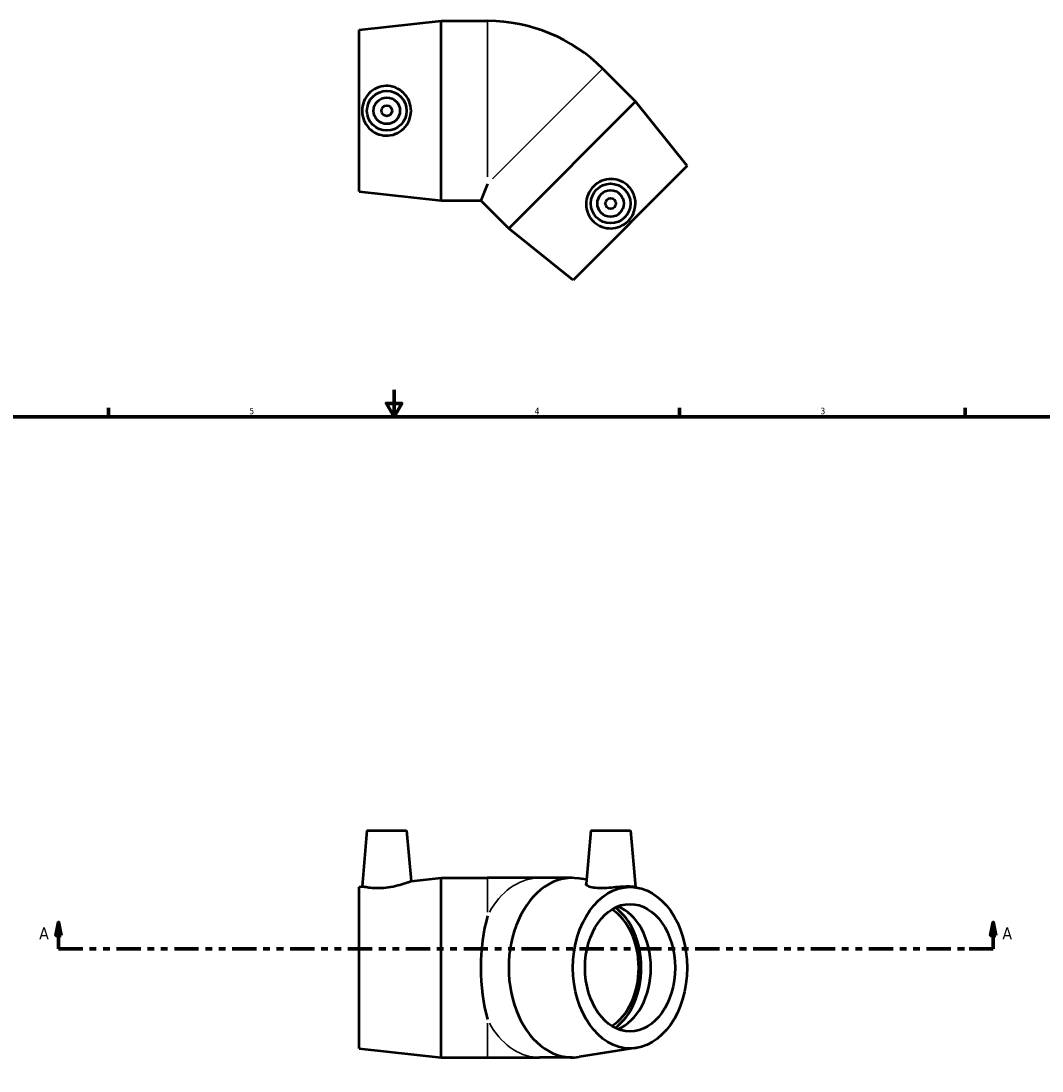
# Model space of a CAD drawing. Header units: inches. Extents: x -0.5 to 43.7, y -0.5 to 32.4.
# Tile 3 of 4: x 11.4 to 26.6, y 11.3 to 26.9. Entities that reach past the tile are written whole.
import ezdxf

# ---------------------------------------------------------------- set-up
doc = ezdxf.new("R2010")
doc.units = ezdxf.units.IN
doc.header["$MEASUREMENT"] = 0
doc.linetypes.add('DOUBLE_DASH_CHAIN', pattern=[1.2403, 0.6614, -0.0827, 0.1654, -0.0827, 0.1654, -0.0827])
for name, color, linetype, lineweight in [('Border (ANSI)', 7, 'Continuous', 70), ('Section Line (ANSI)', 7, 'DOUBLE_DASH_CHAIN', 70), ('Visible (ANSI)', 7, 'Continuous', 50), ('Visible Narrow (ANSI)', 7, 'Continuous', 35)]:
    doc.layers.add(name, color=color, linetype=linetype, lineweight=lineweight)
doc.styles.add('Label Text (ANSI)', font='tahoma.ttf')
doc.styles.add('Note Text (ANSI)', font='tahoma.ttf')

# ---------------------------------------------------------------- blocks, each defined once
blk = doc.blocks.new('Borders Default Border')
at = {"layer": 'Border (ANSI)'}
for p, q in [((12.75, 21), (12.75, 21.134)), ((21.25, 21), (21.25, 21.134)), ((25.5, 21), (25.5, 21.134))]:
    blk.add_line(p, q, dxfattribs=at)
at = {"layer": 'Border (ANSI)', "flags": 128}
for points in [[(17, 21.4), (17, 21), (16.885, 21.2), (17.115, 21.2), (17, 21)], [(0.5, 1), (0.5, 21), (33.5, 21), (33.5, 1), (0.5, 1)]]:
    blk.add_lwpolyline(points, dxfattribs=at)
at = {"layer": 'Border (ANSI)', "color": 5, "true_color": 0x0000ff, "char_height": 0.0945, "attachment_point": 7, "style": 'Note Text (ANSI)'}
for s, insert in [('5', (14.847, 21.038)), ('4', (19.092, 21.04)), ('3', (23.346, 21.038))]:
    blk.add_mtext(s, dxfattribs=dict(at, insert=insert))
blk = doc.blocks.new('2dTransSection0')
at = {"layer": 'Section Line (ANSI)', "linetype": 'Continuous'}
for p, q in [((12.007, 13.482), (11.967, 13.285)), ((12.007, 13.285), (12.007, 13.482)), ((12.046, 13.285), (12.007, 13.482)), ((25.917, 13.482), (25.877, 13.285)), ((25.917, 13.285), (25.917, 13.482)), ((25.956, 13.285), (25.917, 13.482)), ((11.967, 13.285), (12.046, 13.285)), ((12.007, 13.088), (12.007, 13.285)), ((25.877, 13.285), (25.956, 13.285)), ((25.917, 13.088), (25.917, 13.285)), ((12.007, 13.088), (12.365, 13.088)), ((25.558, 13.088), (25.917, 13.088))]:
    blk.add_line(p, q, dxfattribs=at)
at = {"layer": 'Section Line (ANSI)', "linetype": 'DOUBLE_DASH_CHAIN', "ltscale": 0.546292}
blk.add_line((12.007, 13.088), (25.917, 13.088), dxfattribs=at)
at = {"layer": 'Section Line (ANSI)', "linetype": 'Continuous', "flags": 128}
for points in [[(12.046, 13.285), (12.007, 13.482), (11.967, 13.285), (12.046, 13.285)], [(25.956, 13.285), (25.917, 13.482), (25.877, 13.285), (25.956, 13.285)]]:
    blk.add_lwpolyline(points, dxfattribs=at)
at = {"layer": 'Section Line (ANSI)'}
for points in [[(12.046, 13.285), (12.007, 13.482), (11.967, 13.285), (12.046, 13.285)], [(25.956, 13.285), (25.917, 13.482), (25.877, 13.285), (25.956, 13.285)]]:
    blk.add_solid(points, dxfattribs=at)
at = {"layer": 'Section Line (ANSI)', "char_height": 0.18, "attachment_point": 7, "style": 'Label Text (ANSI)'}
for insert in [(11.717, 13.226), (26.053, 13.226)]:
    blk.add_mtext('A', dxfattribs=dict(at, insert=insert))

msp = doc.modelspace()

# ---------------------------------------------------------------- linework, layer by layer
at = {"layer": 'Visible (ANSI)'}
for p, q in [((16.482, 26.755), (17.702, 26.889)), ((17.702, 24.219), (17.702, 26.889)), ((17.702, 26.889), (18.392, 26.889)), ((16.482, 24.352), (16.482, 26.755)), ((20.594, 25.691), (20.106, 26.179)), ((20.594, 25.691), (18.706, 23.803)), ((21.362, 24.734), (20.594, 25.691)), ((21.362, 24.734), (19.663, 23.035)), ((18.392, 24.465), (18.29, 24.219)), ((16.482, 24.352), (17.702, 24.219)), ((17.702, 24.219), (18.29, 24.219)), ((18.706, 23.803), (18.29, 24.219)), ((19.663, 23.035), (18.706, 23.803)), ((16.596, 14.846), (16.523, 14.012)), ((16.596, 14.846), (17.186, 14.846)), ((17.186, 14.846), (17.252, 14.092)), ((19.928, 14.846), (19.859, 14.054)), ((19.928, 14.846), (20.518, 14.846)), ((20.518, 14.846), (20.592, 14.002)), ((17.252, 14.092), (17.702, 14.141)), ((17.702, 11.471), (17.702, 14.141)), ((17.702, 14.141), (18.392, 14.141)), ((19.162, 14.141), (18.392, 14.141)), ((19.65, 14.141), (19.162, 14.141)), ((19.864, 14.116), (19.753, 14.133)), ((16.482, 14.007), (16.523, 14.012)), ((16.482, 11.604), (16.482, 14.007)), ((20.605, 14), (20.56, 14.007)), ((16.482, 11.604), (17.702, 11.471)), ((20.605, 11.612), (19.753, 11.479)), ((17.702, 11.471), (18.392, 11.471)), ((18.392, 11.471), (19.162, 11.471)), ((19.65, 11.471), (19.162, 11.471))]:
    msp.add_line(p, q, dxfattribs=at)
for centre, radius in [((16.891, 25.554), 0.295), ((16.891, 25.554), 0.197), ((16.891, 25.554), 0.0787), ((20.223, 24.174), 0.295), ((20.223, 24.174), 0.197), ((20.223, 24.174), 0.0787)]:
    msp.add_circle(centre, radius, dxfattribs=at)
msp.add_arc((18.392, 24.465), 2.424, 45, 90, dxfattribs=at)
for centre, major_axis, ratio, start_param, end_param in [((19.65, 12.806), (0, -1.335), 0.707107, 3.031947, 6.392831), ((19.972, 12.806), (0, -0.947), 0.707107, 0.415276, 2.726316), ((19.972, 12.806), (0, -1.001), 0.707107, 0.467395, 2.674198), ((20.152, 12.806), (0, 0.947), 0.707107, 3.413908, 6.01087), ((18.843, 12.806), (0, -1.335), 0.414214, 4.095213, 5.329565)]:
    msp.add_ellipse(centre, major_axis=major_axis, ratio=ratio, start_param=start_param, end_param=end_param, dxfattribs=at)
for major_axis in [(0, 1.201), (0, 0.947)]:
    msp.add_ellipse((20.512, 12.806), major_axis=major_axis, ratio=0.707107, dxfattribs=at)
for points, knots in [([(16.875, 25.184), (16.831, 25.186), (16.783, 25.196), (16.696, 25.235), (16.656, 25.264), (16.594, 25.329), (16.567, 25.37), (16.531, 25.46), (16.523, 25.508), (16.523, 25.599), (16.531, 25.648), (16.567, 25.737), (16.594, 25.778), (16.656, 25.843), (16.696, 25.872), (16.783, 25.911), (16.831, 25.922), (16.924, 25.925), (16.974, 25.916), (17.068, 25.879), (17.11, 25.85), (17.176, 25.784), (17.204, 25.743), (17.243, 25.651), (17.252, 25.601), (17.252, 25.506), (17.243, 25.456), (17.204, 25.365), (17.176, 25.323), (17.11, 25.257), (17.068, 25.229), (16.974, 25.191), (16.924, 25.183), (16.875, 25.184)], [0, 0, 0, 0, 0.34335, 0.34335, 0.6867, 0.6867, 1.032684, 1.032684, 1.378669, 1.378669, 1.724653, 1.724653, 2.070637, 2.070637, 2.413988, 2.413988, 2.757338, 2.757338, 3.126224, 3.126224, 3.495111, 3.495111, 3.855774, 3.855774, 4.216437, 4.216437, 4.5771, 4.5771, 4.937763, 4.937763, 5.30665, 5.30665, 5.675537, 5.675537, 5.675537, 5.675537]), ([(20.495, 24.424), (20.526, 24.391), (20.552, 24.35), (20.586, 24.261), (20.594, 24.212), (20.592, 24.122), (20.582, 24.074), (20.544, 23.986), (20.516, 23.945), (20.451, 23.881), (20.411, 23.853), (20.322, 23.815), (20.274, 23.805), (20.184, 23.803), (20.136, 23.811), (20.047, 23.844), (20.005, 23.871), (19.938, 23.934), (19.908, 23.976), (19.868, 24.069), (19.858, 24.119), (19.858, 24.212), (19.868, 24.262), (19.905, 24.353), (19.934, 24.396), (20.001, 24.462), (20.043, 24.491), (20.135, 24.529), (20.185, 24.538), (20.278, 24.538), (20.328, 24.528), (20.42, 24.489), (20.462, 24.459), (20.495, 24.424)], [0, 0, 0, 0, 0.34335, 0.34335, 0.6867, 0.6867, 1.032684, 1.032684, 1.378669, 1.378669, 1.724653, 1.724653, 2.070637, 2.070637, 2.413988, 2.413988, 2.757338, 2.757338, 3.126224, 3.126224, 3.495111, 3.495111, 3.855774, 3.855774, 4.216437, 4.216437, 4.5771, 4.5771, 4.937763, 4.937763, 5.30665, 5.30665, 5.675537, 5.675537, 5.675537, 5.675537]), ([(17.252, 14.092), (17.252, 14.092), (17.243, 14.088), (17.204, 14.073), (17.176, 14.063), (17.11, 14.042), (17.068, 14.029), (16.974, 14.008), (16.924, 13.999), (16.875, 13.994)], [4.216437, 4.216437, 4.216437, 4.216437, 4.5771, 4.5771, 4.937763, 4.937763, 5.30665, 5.30665, 5.675537, 5.675537, 5.675537, 5.675537]), ([(16.875, 13.994), (16.831, 13.99), (16.783, 13.988), (16.696, 13.989), (16.656, 13.992), (16.594, 13.999), (16.567, 14.004), (16.531, 14.01), (16.523, 14.012), (16.523, 14.012)], [0, 0, 0, 0, 0.34335, 0.34335, 0.6867, 0.6867, 1.032684, 1.032684, 1.378669, 1.378669, 1.378669, 1.378669]), ([(20.56, 14.007), (20.541, 14.01), (20.514, 14.012), (20.451, 14.012), (20.411, 14.01), (20.322, 14.004), (20.274, 13.999), (20.184, 13.992), (20.136, 13.989), (20.047, 13.988), (20.005, 13.99), (19.938, 13.999), (19.908, 14.008), (19.868, 14.029), (19.858, 14.042), (19.858, 14.053), (19.858, 14.054), (19.859, 14.054)], [1.049052, 1.049052, 1.049052, 1.049052, 1.378669, 1.378669, 1.724653, 1.724653, 2.070637, 2.070637, 2.413988, 2.413988, 2.757338, 2.757338, 3.126224, 3.126224, 3.495111, 3.495111, 3.514803, 3.514803, 3.514803, 3.514803])]:
    msp.add_open_spline(points, degree=3, knots=knots, dxfattribs=at)
at = {"layer": 'Visible Narrow (ANSI)'}
for p, q in [((18.392, 24.571), (18.392, 26.878)), ((20.098, 26.171), (18.467, 24.54)), ((18.392, 13.63), (18.392, 14.139)), ((18.392, 11.472), (18.392, 11.982))]:
    msp.add_line(p, q, dxfattribs=at)
for major_axis, start_param, end_param in [((0, 1.335), 0.047681, 0.90594), ((0, -1.335), 5.377246, 6.235504)]:
    msp.add_ellipse((19.162, 12.806), major_axis=major_axis, ratio=0.707107, start_param=start_param, end_param=end_param, dxfattribs=at)

# ---------------------------------------------------------------- block references
msp.add_blockref('Borders Default Border', (0, 0))
at = {"layer": 'Section Line (ANSI)'}
msp.add_blockref('2dTransSection0', (0, 0), dxfattribs=at)

doc.saveas('drawing.dxf')
